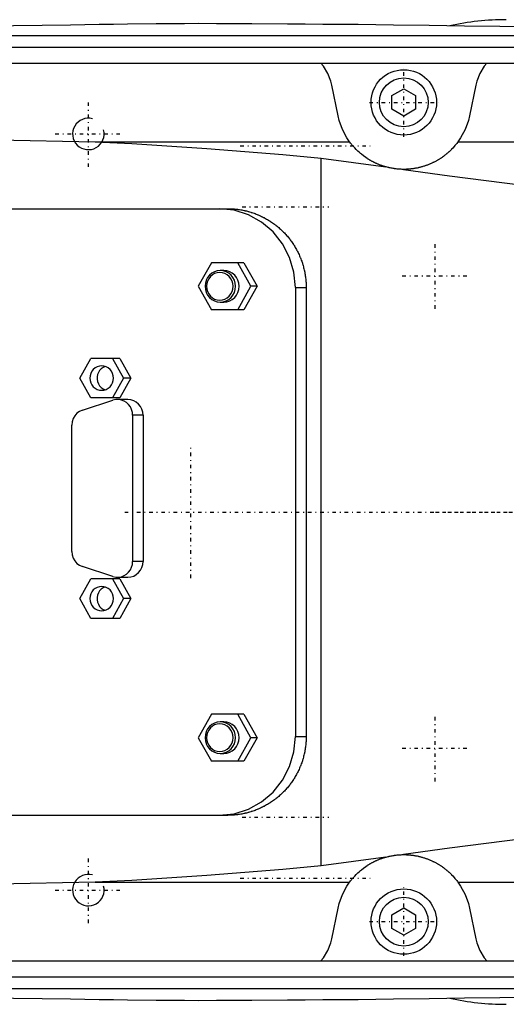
# Model space of a CAD drawing. Extents: x -602 to 168, y -90 to 90.
# Tile 3 of 5: x -389 to -327, y -62 to 63. Entities that reach past the tile are written whole.
import ezdxf

# ---------------------------------------------------------------- set-up
doc = ezdxf.new("R2010")
doc.units = 0
doc.linetypes.add('CENTER', pattern=[1.5, 0.45, -0.5, 0.05, -0.5])
for name, color, linetype in [('AM_0', 7, 'CONTINUOUS'), ('AM_10', 7, 'CONTINUOUS'), ('AM_7', 7, 'CENTER')]:
    doc.layers.add(name, color=color, linetype=linetype)

msp = doc.modelspace()

# ---------------------------------------------------------------- linework, layer by layer
at = {"layer": 'AM_0', "color": 7, "linetype": 'CONTINUOUS'}
for p, q in [((-431.04, 60.5), (-285.14, 60.5)), ((-462.76, 59), (-252.3, 59)), ((-494.4, 57), (-242.93, 57)), ((-348.33, 50.31), (-349.12, 54.2)), ((-330.88, 54.2), (-331.67, 50.31)), ((-341.5, 52.87), (-340, 53.73)), ((-341.5, 51.13), (-341.5, 52.87)), ((-340, 53.73), (-338.5, 52.87)), ((-338.5, 52.87), (-338.5, 51.13)), ((-340, 50.27), (-341.5, 51.13)), ((-338.5, 51.13), (-340, 50.27)), ((-498.5, 49.45), (-379.16, 47)), ((-379.16, 47), (-346.87, 47)), ((-333.13, 47), (-242.19, 47)), ((-350.5, 44.92), (-342.28, 43.81)), ((-350.5, -44.92), (-350.5, 44.92)), ((-450.34, 38.5), (-362.3, 38.5)), ((-364.41, 31.65), (-366.08, 28.65)), ((-360.29, 31.65), (-364.41, 31.65)), ((-359.39, 28.65), (-361.06, 31.65)), ((-360.29, 31.65), (-358.61, 28.65)), ((-362.82, 30.65), (-363.27, 30.65)), ((-366.08, 28.65), (-364.41, 25.65)), ((-361.06, 25.65), (-359.39, 28.65)), ((-358.61, 28.65), (-360.29, 25.65)), ((-358.61, 28.65), (-359.39, 28.65)), ((-353.75, 28.5), (-352.38, 28.5)), ((-353.75, 28.5), (-353.75, -28.5)), ((-352.38, 28.5), (-352.38, -28.5)), ((-363.27, 26.65), (-362.82, 26.65)), ((-360.29, 25.65), (-364.41, 25.65)), ((-381.11, 17), (-379.71, 19.5)), ((-376.02, 19.5), (-379.71, 19.5)), ((-376.93, 19.5), (-375.53, 17)), ((-376.02, 19.5), (-374.62, 17)), ((-379.71, 14.5), (-381.11, 17)), ((-375.53, 17), (-376.93, 14.5)), ((-374.62, 17), (-376.02, 14.5)), ((-374.62, 17), (-375.53, 17)), ((-380.76, 12.94), (-376.89, 14.19)), ((-376.02, 14.5), (-379.71, 14.5)), ((-375, 14.28), (-376.32, 14.28)), ((-374.39, 12.28), (-374.39, -6.28)), ((-373.07, 12.28), (-374.39, 12.28)), ((-373.07, 12.28), (-373.07, -6.28)), ((-382.11, -5.03), (-382.11, 11.03)), ((-376.89, -8.19), (-380.76, -6.94)), ((-373.07, -6.28), (-374.39, -6.28)), ((-381.11, -11), (-379.71, -8.5)), ((-376.02, -8.5), (-379.71, -8.5)), ((-376.93, -8.5), (-375.53, -11)), ((-376.32, -8.28), (-375, -8.28)), ((-376.02, -8.5), (-374.62, -11)), ((-379.71, -13.5), (-381.11, -11)), ((-375.53, -11), (-376.93, -13.5)), ((-374.62, -11), (-376.02, -13.5)), ((-374.62, -11), (-375.53, -11)), ((-376.02, -13.5), (-379.71, -13.5)), ((-364.41, -25.65), (-366.08, -28.65)), ((-360.29, -25.65), (-364.41, -25.65)), ((-359.39, -28.65), (-361.06, -25.65)), ((-360.29, -25.65), (-358.61, -28.65)), ((-362.82, -26.65), (-363.27, -26.65)), ((-366.08, -28.65), (-364.41, -31.65)), ((-361.06, -31.65), (-359.39, -28.65)), ((-358.61, -28.65), (-360.29, -31.65)), ((-358.61, -28.65), (-359.39, -28.65)), ((-353.75, -28.5), (-352.38, -28.5)), ((-363.27, -30.65), (-362.82, -30.65)), ((-360.29, -31.65), (-364.41, -31.65)), ((-450.34, -38.5), (-362.3, -38.5)), ((-342.28, -43.81), (-350.5, -44.92)), ((-379.16, -47), (-498.5, -49.45)), ((-379.16, -47), (-346.87, -47)), ((-333.13, -47), (-242.19, -47)), ((-349.12, -54.2), (-348.33, -50.31)), ((-341.5, -51.13), (-340, -50.27)), ((-341.5, -52.87), (-341.5, -51.13)), ((-340, -50.27), (-338.5, -51.13)), ((-338.5, -51.13), (-338.5, -52.87)), ((-331.67, -50.31), (-330.88, -54.2)), ((-340, -53.73), (-341.5, -52.87)), ((-338.5, -52.87), (-340, -53.73)), ((-494.4, -57), (-242.93, -57)), ((-462.76, -59), (-252.3, -59)), ((-431.04, -60.5), (-285.14, -60.5))]:
    msp.add_line(p, q, dxfattribs=at)
for points in [[(-353.75, 28.5), (-353.93, 30.45), (-354.48, 32.33), (-355.38, 34.06), (-356.58, 35.57), (-358.04, 36.81), (-359.71, 37.74), (-361.52, 38.31), (-363.41, 38.5)], [(-362.82, 26.65), (-362.44, 26.69), (-362.08, 26.8), (-361.75, 26.99), (-361.45, 27.24), (-361.21, 27.54), (-361.04, 27.88), (-360.93, 28.26), (-360.89, 28.65), (-360.93, 29.04), (-361.04, 29.42), (-361.21, 29.76), (-361.45, 30.06), (-361.75, 30.31), (-362.08, 30.5), (-362.44, 30.61), (-362.82, 30.65)], [(-377.87, 18.48), (-378.13, 18.36), (-378.37, 18.19), (-378.58, 17.98), (-378.74, 17.72), (-378.85, 17.45), (-378.9, 17.15), (-378.9, 16.85), (-378.85, 16.55), (-378.74, 16.28), (-378.58, 16.02), (-378.37, 15.81), (-378.13, 15.64), (-377.87, 15.52)], [(-374.39, 12.28), (-374.42, 12.65), (-374.52, 13.01), (-374.68, 13.35), (-374.9, 13.64), (-375.17, 13.89), (-375.48, 14.08), (-375.82, 14.21), (-376.18, 14.27), (-376.54, 14.27), (-376.89, 14.19)], [(-373.07, 12.28), (-373.1, 12.67), (-373.21, 13.04), (-373.39, 13.39), (-373.63, 13.69), (-373.93, 13.94), (-374.26, 14.13), (-374.62, 14.24), (-375, 14.28)], [(-380.76, 12.94), (-381.13, 12.77), (-381.46, 12.53), (-381.74, 12.21), (-381.94, 11.85), (-382.07, 11.45), (-382.11, 11.03)], [(-382.11, -5.03), (-382.07, -5.45), (-381.94, -5.85), (-381.74, -6.21), (-381.46, -6.53), (-381.13, -6.77), (-380.76, -6.94)], [(-376.89, -8.19), (-376.54, -8.27), (-376.18, -8.27), (-375.82, -8.21), (-375.48, -8.08), (-375.17, -7.89), (-374.9, -7.64), (-374.68, -7.35), (-374.52, -7.01), (-374.42, -6.65), (-374.39, -6.28)], [(-375, -8.28), (-374.62, -8.24), (-374.26, -8.13), (-373.93, -7.94), (-373.63, -7.69), (-373.39, -7.39), (-373.21, -7.04), (-373.1, -6.67), (-373.07, -6.28)], [(-377.87, -9.52), (-378.13, -9.64), (-378.37, -9.81), (-378.58, -10.02), (-378.74, -10.28), (-378.85, -10.55), (-378.9, -10.85), (-378.9, -11.15), (-378.85, -11.45), (-378.74, -11.72), (-378.58, -11.98), (-378.37, -12.19), (-378.13, -12.36), (-377.87, -12.48)], [(-362.82, -30.65), (-362.44, -30.61), (-362.08, -30.5), (-361.75, -30.31), (-361.45, -30.06), (-361.21, -29.76), (-361.04, -29.42), (-360.93, -29.04), (-360.89, -28.65), (-360.93, -28.26), (-361.04, -27.88), (-361.21, -27.54), (-361.45, -27.24), (-361.75, -26.99), (-362.08, -26.8), (-362.44, -26.69), (-362.82, -26.65)], [(-363.41, -38.5), (-361.52, -38.31), (-359.71, -37.74), (-358.04, -36.81), (-356.58, -35.57), (-355.38, -34.06), (-354.48, -32.33), (-353.93, -30.45), (-353.75, -28.5)]]:
    msp.add_lwpolyline(points, dxfattribs=at)
for points in [[(-363.27, 30.65), (-363.65, 30.61), (-364.01, 30.5), (-364.35, 30.31), (-364.64, 30.06), (-364.88, 29.76), (-365.06, 29.42), (-365.17, 29.04), (-365.21, 28.65), (-365.17, 28.26), (-365.06, 27.88), (-364.88, 27.54), (-364.64, 27.24), (-364.35, 26.99), (-364.01, 26.8), (-363.65, 26.69), (-363.27, 26.65), (-362.9, 26.69), (-362.53, 26.8), (-362.2, 26.99), (-361.91, 27.24), (-361.67, 27.54), (-361.49, 27.88), (-361.38, 28.26), (-361.34, 28.65), (-361.38, 29.04), (-361.49, 29.42), (-361.67, 29.76), (-361.91, 30.06), (-362.2, 30.31), (-362.53, 30.5), (-362.9, 30.61)], [(-363.34, 26.9), (-363.01, 26.93), (-362.69, 27.03), (-362.4, 27.19), (-362.14, 27.41), (-361.93, 27.68), (-361.78, 27.98), (-361.68, 28.31), (-361.65, 28.65), (-361.68, 28.99), (-361.78, 29.32), (-361.93, 29.62), (-362.14, 29.89), (-362.4, 30.11), (-362.69, 30.27), (-363.01, 30.37), (-363.34, 30.4), (-363.67, 30.37), (-363.99, 30.27), (-364.28, 30.11), (-364.53, 29.89), (-364.74, 29.62), (-364.9, 29.32), (-365, 28.99), (-365.03, 28.65), (-365, 28.31), (-364.9, 27.98), (-364.74, 27.68), (-364.53, 27.41), (-364.28, 27.19), (-363.99, 27.03), (-363.67, 26.93)], [(-378.32, 18.55), (-378.61, 18.52), (-378.89, 18.43), (-379.15, 18.29), (-379.38, 18.1), (-379.56, 17.86), (-379.7, 17.59), (-379.79, 17.3), (-379.82, 17), (-379.79, 16.7), (-379.7, 16.41), (-379.56, 16.14), (-379.38, 15.9), (-379.15, 15.71), (-378.89, 15.57), (-378.61, 15.48), (-378.32, 15.45), (-378.03, 15.48), (-377.75, 15.57), (-377.49, 15.71), (-377.26, 15.9), (-377.07, 16.14), (-376.94, 16.41), (-376.85, 16.7), (-376.82, 17), (-376.85, 17.3), (-376.94, 17.59), (-377.07, 17.86), (-377.26, 18.1), (-377.49, 18.29), (-377.75, 18.43), (-378.03, 18.52)], [(-378.32, -9.45), (-378.61, -9.48), (-378.89, -9.57), (-379.15, -9.71), (-379.38, -9.9), (-379.56, -10.14), (-379.7, -10.41), (-379.79, -10.7), (-379.82, -11), (-379.79, -11.3), (-379.7, -11.59), (-379.56, -11.86), (-379.38, -12.1), (-379.15, -12.29), (-378.89, -12.43), (-378.61, -12.52), (-378.32, -12.55), (-378.03, -12.52), (-377.75, -12.43), (-377.49, -12.29), (-377.26, -12.1), (-377.07, -11.86), (-376.94, -11.59), (-376.85, -11.3), (-376.82, -11), (-376.85, -10.7), (-376.94, -10.41), (-377.07, -10.14), (-377.26, -9.9), (-377.49, -9.71), (-377.75, -9.57), (-378.03, -9.48)], [(-363.27, -26.65), (-363.65, -26.69), (-364.01, -26.8), (-364.35, -26.99), (-364.64, -27.24), (-364.88, -27.54), (-365.06, -27.88), (-365.17, -28.26), (-365.21, -28.65), (-365.17, -29.04), (-365.06, -29.42), (-364.88, -29.76), (-364.64, -30.06), (-364.35, -30.31), (-364.01, -30.5), (-363.65, -30.61), (-363.27, -30.65), (-362.9, -30.61), (-362.53, -30.5), (-362.2, -30.31), (-361.91, -30.06), (-361.67, -29.76), (-361.49, -29.42), (-361.38, -29.04), (-361.34, -28.65), (-361.38, -28.26), (-361.49, -27.88), (-361.67, -27.54), (-361.91, -27.24), (-362.2, -26.99), (-362.53, -26.8), (-362.9, -26.69)], [(-363.34, -30.4), (-363.01, -30.37), (-362.69, -30.27), (-362.4, -30.11), (-362.14, -29.89), (-361.93, -29.62), (-361.78, -29.32), (-361.68, -28.99), (-361.65, -28.65), (-361.68, -28.31), (-361.78, -27.98), (-361.93, -27.68), (-362.14, -27.41), (-362.4, -27.19), (-362.69, -27.03), (-363.01, -26.93), (-363.34, -26.9), (-363.67, -26.93), (-363.99, -27.03), (-364.28, -27.19), (-364.53, -27.41), (-364.74, -27.68), (-364.9, -27.98), (-365, -28.31), (-365.03, -28.65), (-365, -28.99), (-364.9, -29.32), (-364.74, -29.62), (-364.53, -29.89), (-364.28, -30.11), (-363.99, -30.27), (-363.67, -30.37)]]:
    msp.add_lwpolyline(points, close=True, dxfattribs=at)
for points in [[(-366, 62, 0), (-367.81, 61.99, 0), (-371.42, 61.96, 0), (-375.04, 61.92, 0), (-376.84, 61.9, 0), (-378.65, 61.87, 0), (-382.26, 61.82, 0), (-385.88, 61.77, 0), (-389.49, 61.7, 0), (-393.11, 61.63, 0), (-396.72, 61.56, 0), (-398.53, 61.51, 0), (-400.33, 61.47, 0), (-403.95, 61.38, 0), (-407.56, 61.29, 0), (-411.17, 61.18, 0), (-414.79, 61.07, 0), (-418.4, 60.96, 0), (-420.21, 60.9, 0), (-422.01, 60.83, 0), (-425.62, 60.71, 0), (-429.24, 60.57, 0), (-431.04, 60.5, 0)], [(-285.14, 60.5, 0), (-287.39, 60.58, 0), (-291.88, 60.72, 0), (-296.37, 60.86, 0), (-298.61, 60.93, 0), (-300.86, 61, 0), (-305.35, 61.12, 0), (-309.84, 61.24, 0), (-314.33, 61.34, 0), (-318.83, 61.44, 0), (-323.32, 61.53, 0), (-325.56, 61.58, 0), (-327.81, 61.62, 0), (-332.3, 61.69, 0), (-336.8, 61.76, 0), (-341.29, 61.82, 0), (-345.78, 61.87, 0), (-350.27, 61.91, 0), (-352.52, 61.93, 0), (-354.77, 61.95, 0), (-359.26, 61.97, 0), (-363.75, 61.99, 0), (-366, 62, 0)], [(-349.12, 54.2, 0), (-349.25, 54.71, 0), (-349.64, 55.69, 0), (-350.19, 56.59, 0), (-350.53, 57, 0)], [(-329.47, 57, 0), (-329.81, 56.59, 0), (-330.36, 55.69, 0), (-330.75, 54.71, 0), (-330.88, 54.2, 0)], [(-346.87, 47, 0), (-347.21, 47.5, 0), (-347.78, 48.57, 0), (-348.19, 49.72, 0), (-348.33, 50.31, 0)], [(-331.67, 50.31, 0), (-331.81, 49.72, 0), (-332.22, 48.57, 0), (-332.79, 47.5, 0), (-333.13, 47, 0)], [(-379.16, 47, 0), (-374.48, 46.77, 0), (-364.99, 46.16, 0), (-355.36, 45.37, 0), (-350.5, 44.92, 0)], [(-342.28, 43.81, 0), (-342.32, 43.82, 0), (-342.4, 43.85, 0), (-342.48, 43.87, 0), (-342.52, 43.88, 0), (-342.56, 43.9, 0), (-342.64, 43.92, 0), (-342.72, 43.95, 0), (-342.79, 43.97, 0), (-342.87, 44, 0), (-342.94, 44.03, 0), (-342.98, 44.04, 0), (-343.02, 44.05, 0), (-343.09, 44.08, 0), (-343.16, 44.11, 0), (-343.24, 44.14, 0), (-343.31, 44.17, 0), (-343.37, 44.2, 0), (-343.41, 44.21, 0), (-343.44, 44.23, 0), (-343.51, 44.26, 0), (-343.58, 44.29, 0), (-343.61, 44.3, 0), (-343.64, 44.32, 0), (-343.71, 44.35, 0), (-343.77, 44.38, 0), (-343.8, 44.4, 0), (-343.83, 44.41, 0), (-343.89, 44.44, 0), (-343.96, 44.48, 0), (-344.02, 44.51, 0), (-344.08, 44.54, 0), (-344.14, 44.57, 0), (-344.17, 44.59, 0), (-344.19, 44.61, 0), (-344.25, 44.64, 0), (-344.31, 44.67, 0), (-344.37, 44.71, 0), (-344.42, 44.74, 0), (-344.48, 44.78, 0), (-344.51, 44.79, 0), (-344.53, 44.81, 0), (-344.59, 44.84, 0), (-344.64, 44.88, 0), (-344.82, 45, 0), (-345.11, 45.21, 0), (-345.38, 45.42, 0), (-345.51, 45.53, 0), (-345.63, 45.63, 0), (-345.85, 45.83, 0), (-346.05, 46.03, 0), (-346.23, 46.22, 0), (-346.39, 46.39, 0), (-346.53, 46.55, 0), (-346.59, 46.63, 0), (-346.65, 46.7, 0), (-346.75, 46.83, 0), (-346.84, 46.95, 0), (-346.87, 47, 0)], [(-333.13, 47, 0), (-333.17, 46.93, 0), (-333.29, 46.78, 0), (-333.43, 46.61, 0), (-333.51, 46.51, 0), (-333.6, 46.41, 0), (-333.8, 46.19, 0), (-333.93, 46.05, 0), (-333.97, 46.01, 0), (-334.01, 45.97, 0), (-334.03, 45.95, 0), (-334.05, 45.93, 0), (-334.09, 45.89, 0), (-334.13, 45.85, 0), (-334.18, 45.81, 0), (-334.22, 45.76, 0), (-334.27, 45.72, 0), (-334.29, 45.7, 0), (-334.32, 45.68, 0), (-334.37, 45.64, 0), (-334.42, 45.59, 0), (-334.47, 45.55, 0), (-334.52, 45.5, 0), (-334.57, 45.46, 0), (-334.6, 45.44, 0), (-334.62, 45.42, 0), (-334.68, 45.37, 0), (-334.73, 45.33, 0), (-334.79, 45.28, 0), (-334.85, 45.24, 0), (-334.91, 45.2, 0), (-334.93, 45.17, 0), (-334.96, 45.15, 0), (-335.03, 45.11, 0), (-335.09, 45.06, 0), (-335.12, 45.04, 0), (-335.15, 45.02, 0), (-335.21, 44.98, 0), (-335.28, 44.93, 0), (-335.31, 44.91, 0), (-335.34, 44.89, 0), (-335.41, 44.84, 0), (-335.48, 44.8, 0), (-335.55, 44.76, 0), (-335.62, 44.72, 0), (-335.69, 44.67, 0), (-335.73, 44.65, 0), (-335.76, 44.63, 0), (-335.84, 44.59, 0), (-335.91, 44.55, 0), (-335.99, 44.51, 0), (-336.06, 44.47, 0), (-336.14, 44.43, 0), (-336.18, 44.41, 0), (-336.22, 44.39, 0), (-336.3, 44.35, 0), (-336.38, 44.31, 0), (-336.46, 44.27, 0), (-336.54, 44.23, 0), (-336.63, 44.2, 0), (-336.67, 44.18, 0), (-336.72, 44.16, 0), (-336.81, 44.12, 0), (-336.9, 44.09, 0), (-336.99, 44.05, 0), (-337.08, 44.02, 0), (-337.18, 43.98, 0), (-337.22, 43.97, 0), (-337.27, 43.95, 0), (-337.37, 43.92, 0), (-337.47, 43.89, 0), (-337.57, 43.86, 0), (-337.67, 43.83, 0), (-337.77, 43.8, 0), (-337.82, 43.78, 0), (-337.87, 43.77, 0), (-337.97, 43.75, 0), (-338.08, 43.72, 0), (-338.13, 43.71, 0), (-338.18, 43.7, 0), (-338.29, 43.67, 0), (-338.39, 43.65, 0), (-338.45, 43.64, 0), (-338.5, 43.63, 0), (-338.6, 43.62, 0), (-338.71, 43.6, 0), (-338.82, 43.58, 0), (-338.93, 43.57, 0), (-339.03, 43.56, 0), (-339.09, 43.55, 0), (-339.14, 43.54, 0), (-339.25, 43.53, 0), (-339.35, 43.52, 0), (-339.46, 43.52, 0), (-339.57, 43.51, 0), (-339.67, 43.51, 0), (-339.72, 43.5, 0), (-339.78, 43.5, 0), (-339.88, 43.5, 0), (-339.98, 43.5, 0), (-340.04, 43.5, 0)], [(-340.04, 43.5, 0), (-340.1, 43.5, 0), (-340.22, 43.5, 0), (-340.34, 43.51, 0), (-340.41, 43.51, 0), (-340.47, 43.51, 0), (-340.59, 43.52, 0), (-340.72, 43.53, 0), (-340.84, 43.54, 0), (-340.97, 43.56, 0), (-341.09, 43.57, 0), (-341.16, 43.58, 0), (-341.22, 43.59, 0), (-341.34, 43.61, 0), (-341.47, 43.63, 0), (-341.6, 43.65, 0), (-341.72, 43.68, 0), (-341.85, 43.7, 0), (-341.91, 43.72, 0), (-341.97, 43.73, 0), (-342.1, 43.76, 0), (-342.22, 43.8, 0), (-342.28, 43.81, 0)], [(-340.04, 43.5, 0), (-334.21, 42.69, 0), (-322.58, 41.18, 0), (-315.86, 40.49, 0), (-313.96, 40.33, 0), (-312.06, 40.19, 0), (-311.12, 40.12, 0), (-310.18, 40.07, 0), (-308.3, 39.97, 0), (-306.43, 39.89, 0), (-305.5, 39.86, 0)], [(-362.3, 38.5, 0), (-362.23, 38.5, 0), (-362.09, 38.5, 0), (-361.95, 38.49, 0), (-361.88, 38.49, 0), (-361.81, 38.49, 0), (-361.67, 38.48, 0), (-361.53, 38.47, 0), (-361.39, 38.46, 0), (-361.25, 38.44, 0), (-361.11, 38.43, 0), (-361.04, 38.42, 0), (-360.96, 38.41, 0), (-360.82, 38.39, 0), (-360.68, 38.37, 0), (-360.54, 38.34, 0), (-360.4, 38.31, 0), (-360.26, 38.28, 0), (-360.18, 38.27, 0), (-360.11, 38.25, 0), (-359.97, 38.22, 0), (-359.83, 38.18, 0), (-359.76, 38.17, 0), (-359.69, 38.15, 0), (-359.55, 38.11, 0), (-359.41, 38.07, 0), (-359.34, 38.04, 0), (-359.27, 38.02, 0), (-359.13, 37.97, 0), (-358.99, 37.93, 0), (-358.86, 37.88, 0), (-358.72, 37.82, 0), (-358.58, 37.77, 0), (-358.51, 37.74, 0), (-358.45, 37.71, 0), (-358.31, 37.65, 0), (-358.18, 37.59, 0), (-358.04, 37.53, 0), (-357.91, 37.47, 0), (-357.78, 37.4, 0), (-357.72, 37.37, 0), (-357.65, 37.33, 0), (-357.52, 37.26, 0), (-357.4, 37.19, 0), (-357.27, 37.12, 0), (-357.14, 37.04, 0), (-357.02, 36.96, 0), (-356.96, 36.92, 0), (-356.9, 36.88, 0), (-356.78, 36.8, 0), (-356.66, 36.72, 0), (-356.54, 36.64, 0), (-356.42, 36.55, 0), (-356.31, 36.47, 0), (-356.25, 36.42, 0), (-356.19, 36.38, 0), (-356.08, 36.29, 0), (-355.97, 36.2, 0), (-355.86, 36.1, 0), (-355.76, 36.01, 0), (-355.65, 35.92, 0), (-355.6, 35.87, 0), (-355.55, 35.82, 0), (-355.45, 35.72, 0), (-355.35, 35.63, 0), (-355.3, 35.58, 0), (-355.25, 35.53, 0), (-355.15, 35.43, 0), (-355.05, 35.33, 0), (-355.01, 35.27, 0), (-354.96, 35.22, 0), (-354.87, 35.12, 0), (-354.77, 35.01, 0), (-354.68, 34.9, 0), (-354.59, 34.79, 0), (-354.5, 34.67, 0), (-354.46, 34.62, 0), (-354.41, 34.56, 0), (-354.33, 34.44, 0), (-354.24, 34.33, 0), (-354.16, 34.21, 0), (-354.08, 34.09, 0), (-354, 33.97, 0), (-353.96, 33.9, 0), (-353.92, 33.84, 0), (-353.84, 33.72, 0), (-353.76, 33.59, 0), (-353.69, 33.46, 0), (-353.62, 33.33, 0), (-353.55, 33.2, 0), (-353.51, 33.14, 0), (-353.48, 33.07, 0), (-353.41, 32.94, 0), (-353.35, 32.81, 0), (-353.29, 32.67, 0), (-353.23, 32.54, 0), (-353.17, 32.4, 0), (-353.14, 32.33, 0), (-353.11, 32.27, 0), (-353.06, 32.13, 0), (-353, 31.99, 0), (-352.95, 31.85, 0), (-352.91, 31.71, 0), (-352.86, 31.57, 0), (-352.84, 31.5, 0), (-352.82, 31.43, 0), (-352.77, 31.29, 0), (-352.73, 31.14, 0), (-352.71, 31.07, 0), (-352.7, 31, 0), (-352.66, 30.86, 0), (-352.63, 30.71, 0), (-352.61, 30.64, 0), (-352.6, 30.57, 0), (-352.57, 30.43, 0), (-352.54, 30.28, 0), (-352.51, 30.14, 0), (-352.49, 30, 0), (-352.47, 29.85, 0), (-352.46, 29.78, 0), (-352.45, 29.71, 0), (-352.44, 29.56, 0), (-352.42, 29.42, 0), (-352.41, 29.28, 0), (-352.4, 29.14, 0), (-352.39, 28.99, 0), (-352.39, 28.92, 0), (-352.39, 28.85, 0), (-352.38, 28.71, 0), (-352.38, 28.57, 0), (-352.38, 28.5, 0)], [(-352.38, -28.5, 0), (-352.38, -28.57, 0), (-352.38, -28.71, 0), (-352.39, -28.85, 0), (-352.39, -28.92, 0), (-352.39, -28.99, 0), (-352.4, -29.14, 0), (-352.41, -29.28, 0), (-352.42, -29.42, 0), (-352.44, -29.56, 0), (-352.45, -29.71, 0), (-352.46, -29.78, 0), (-352.47, -29.85, 0), (-352.49, -30, 0), (-352.51, -30.14, 0), (-352.54, -30.28, 0), (-352.57, -30.43, 0), (-352.6, -30.57, 0), (-352.61, -30.64, 0), (-352.63, -30.71, 0), (-352.66, -30.86, 0), (-352.7, -31, 0), (-352.71, -31.07, 0), (-352.73, -31.14, 0), (-352.77, -31.29, 0), (-352.82, -31.43, 0), (-352.84, -31.5, 0), (-352.86, -31.57, 0), (-352.91, -31.71, 0), (-352.95, -31.85, 0), (-353, -31.99, 0), (-353.06, -32.13, 0), (-353.11, -32.27, 0), (-353.14, -32.33, 0), (-353.17, -32.4, 0), (-353.23, -32.54, 0), (-353.29, -32.67, 0), (-353.35, -32.81, 0), (-353.41, -32.94, 0), (-353.48, -33.07, 0), (-353.51, -33.14, 0), (-353.55, -33.2, 0), (-353.62, -33.33, 0), (-353.69, -33.46, 0), (-353.76, -33.59, 0), (-353.84, -33.72, 0), (-353.92, -33.84, 0), (-353.96, -33.9, 0), (-354, -33.97, 0), (-354.08, -34.09, 0), (-354.16, -34.21, 0), (-354.24, -34.33, 0), (-354.33, -34.44, 0), (-354.41, -34.56, 0), (-354.46, -34.62, 0), (-354.5, -34.67, 0), (-354.59, -34.79, 0), (-354.68, -34.9, 0), (-354.77, -35.01, 0), (-354.87, -35.12, 0), (-354.96, -35.22, 0), (-355.01, -35.27, 0), (-355.05, -35.33, 0), (-355.15, -35.43, 0), (-355.25, -35.53, 0), (-355.3, -35.58, 0), (-355.35, -35.63, 0), (-355.45, -35.72, 0), (-355.55, -35.82, 0), (-355.6, -35.87, 0), (-355.65, -35.92, 0), (-355.76, -36.01, 0), (-355.86, -36.1, 0), (-355.97, -36.2, 0), (-356.08, -36.29, 0), (-356.19, -36.38, 0), (-356.25, -36.42, 0), (-356.31, -36.47, 0), (-356.42, -36.55, 0), (-356.54, -36.64, 0), (-356.66, -36.72, 0), (-356.78, -36.8, 0), (-356.9, -36.88, 0), (-356.96, -36.92, 0), (-357.02, -36.96, 0), (-357.14, -37.04, 0), (-357.27, -37.12, 0), (-357.4, -37.19, 0), (-357.52, -37.26, 0), (-357.65, -37.33, 0), (-357.72, -37.37, 0), (-357.78, -37.4, 0), (-357.91, -37.47, 0), (-358.04, -37.53, 0), (-358.18, -37.59, 0), (-358.31, -37.65, 0), (-358.45, -37.71, 0), (-358.51, -37.74, 0), (-358.58, -37.77, 0), (-358.72, -37.82, 0), (-358.86, -37.88, 0), (-358.99, -37.93, 0), (-359.13, -37.97, 0), (-359.27, -38.02, 0), (-359.34, -38.04, 0), (-359.41, -38.07, 0), (-359.55, -38.11, 0), (-359.69, -38.15, 0), (-359.76, -38.17, 0), (-359.83, -38.18, 0), (-359.97, -38.22, 0), (-360.11, -38.25, 0), (-360.18, -38.27, 0), (-360.26, -38.28, 0), (-360.4, -38.31, 0), (-360.54, -38.34, 0), (-360.68, -38.37, 0), (-360.82, -38.39, 0), (-360.96, -38.41, 0), (-361.04, -38.42, 0), (-361.11, -38.43, 0), (-361.25, -38.44, 0), (-361.39, -38.46, 0), (-361.53, -38.47, 0), (-361.67, -38.48, 0), (-361.81, -38.49, 0), (-361.88, -38.49, 0), (-361.95, -38.49, 0), (-362.09, -38.5, 0), (-362.23, -38.5, 0), (-362.3, -38.5, 0)], [(-305.5, -39.86, 0), (-306.43, -39.89, 0), (-308.3, -39.97, 0), (-310.18, -40.07, 0), (-311.12, -40.12, 0), (-312.06, -40.19, 0), (-313.96, -40.33, 0), (-315.86, -40.49, 0), (-322.58, -41.18, 0), (-334.21, -42.69, 0), (-340.04, -43.5, 0)], [(-342.28, -43.81, 0), (-342.22, -43.8, 0), (-342.1, -43.76, 0), (-341.97, -43.73, 0), (-341.91, -43.72, 0), (-341.85, -43.7, 0), (-341.72, -43.68, 0), (-341.6, -43.65, 0), (-341.47, -43.63, 0), (-341.34, -43.61, 0), (-341.22, -43.59, 0), (-341.16, -43.58, 0), (-341.09, -43.57, 0), (-340.97, -43.56, 0), (-340.84, -43.54, 0), (-340.72, -43.53, 0), (-340.59, -43.52, 0), (-340.47, -43.51, 0), (-340.41, -43.51, 0), (-340.34, -43.51, 0), (-340.22, -43.5, 0), (-340.1, -43.5, 0), (-340.04, -43.5, 0)], [(-340.04, -43.5, 0), (-339.98, -43.5, 0), (-339.88, -43.5, 0), (-339.78, -43.5, 0), (-339.72, -43.5, 0), (-339.67, -43.51, 0), (-339.57, -43.51, 0), (-339.46, -43.52, 0), (-339.35, -43.52, 0), (-339.25, -43.53, 0), (-339.14, -43.54, 0), (-339.09, -43.55, 0), (-339.03, -43.56, 0), (-338.93, -43.57, 0), (-338.82, -43.58, 0), (-338.71, -43.6, 0), (-338.6, -43.62, 0), (-338.5, -43.63, 0), (-338.45, -43.64, 0), (-338.39, -43.65, 0), (-338.29, -43.67, 0), (-338.18, -43.7, 0), (-338.13, -43.71, 0), (-338.08, -43.72, 0), (-337.97, -43.75, 0), (-337.87, -43.77, 0), (-337.82, -43.78, 0), (-337.77, -43.8, 0), (-337.67, -43.83, 0), (-337.57, -43.86, 0), (-337.47, -43.89, 0), (-337.37, -43.92, 0), (-337.27, -43.95, 0), (-337.22, -43.97, 0), (-337.18, -43.98, 0), (-337.08, -44.02, 0), (-336.99, -44.05, 0), (-336.9, -44.09, 0), (-336.81, -44.12, 0), (-336.72, -44.16, 0), (-336.67, -44.18, 0), (-336.63, -44.2, 0), (-336.54, -44.23, 0), (-336.46, -44.27, 0), (-336.38, -44.31, 0), (-336.3, -44.35, 0), (-336.22, -44.39, 0), (-336.18, -44.41, 0), (-336.14, -44.43, 0), (-336.06, -44.47, 0), (-335.99, -44.51, 0), (-335.91, -44.55, 0), (-335.84, -44.59, 0), (-335.76, -44.63, 0), (-335.73, -44.65, 0), (-335.69, -44.67, 0), (-335.62, -44.72, 0), (-335.55, -44.76, 0), (-335.48, -44.8, 0), (-335.41, -44.84, 0), (-335.34, -44.89, 0), (-335.31, -44.91, 0), (-335.28, -44.93, 0), (-335.21, -44.98, 0), (-335.15, -45.02, 0), (-335.12, -45.04, 0), (-335.09, -45.06, 0), (-335.03, -45.11, 0), (-334.96, -45.15, 0), (-334.93, -45.17, 0), (-334.91, -45.2, 0), (-334.85, -45.24, 0), (-334.79, -45.28, 0), (-334.73, -45.33, 0), (-334.68, -45.37, 0), (-334.62, -45.42, 0), (-334.6, -45.44, 0), (-334.57, -45.46, 0), (-334.52, -45.5, 0), (-334.47, -45.55, 0), (-334.42, -45.59, 0), (-334.37, -45.64, 0), (-334.32, -45.68, 0), (-334.29, -45.7, 0), (-334.27, -45.72, 0), (-334.22, -45.76, 0), (-334.18, -45.81, 0), (-334.13, -45.85, 0), (-334.09, -45.89, 0), (-334.05, -45.93, 0), (-334.03, -45.95, 0), (-334.01, -45.97, 0), (-333.97, -46.01, 0), (-333.93, -46.05, 0), (-333.8, -46.19, 0), (-333.6, -46.41, 0), (-333.51, -46.51, 0), (-333.43, -46.61, 0), (-333.29, -46.78, 0), (-333.17, -46.93, 0), (-333.13, -47, 0)], [(-350.5, -44.92, 0), (-355.36, -45.37, 0), (-364.99, -46.16, 0), (-374.48, -46.77, 0), (-379.16, -47, 0)], [(-346.87, -47, 0), (-346.84, -46.95, 0), (-346.75, -46.83, 0), (-346.65, -46.7, 0), (-346.59, -46.63, 0), (-346.53, -46.55, 0), (-346.39, -46.39, 0), (-346.23, -46.22, 0), (-346.05, -46.03, 0), (-345.85, -45.83, 0), (-345.63, -45.63, 0), (-345.51, -45.53, 0), (-345.38, -45.42, 0), (-345.11, -45.21, 0), (-344.82, -45, 0), (-344.64, -44.88, 0), (-344.59, -44.84, 0), (-344.53, -44.81, 0), (-344.51, -44.79, 0), (-344.48, -44.78, 0), (-344.42, -44.74, 0), (-344.37, -44.71, 0), (-344.31, -44.67, 0), (-344.25, -44.64, 0), (-344.19, -44.61, 0), (-344.17, -44.59, 0), (-344.14, -44.57, 0), (-344.08, -44.54, 0), (-344.02, -44.51, 0), (-343.96, -44.48, 0), (-343.89, -44.44, 0), (-343.83, -44.41, 0), (-343.8, -44.4, 0), (-343.77, -44.38, 0), (-343.71, -44.35, 0), (-343.64, -44.32, 0), (-343.61, -44.3, 0), (-343.58, -44.29, 0), (-343.51, -44.26, 0), (-343.44, -44.23, 0), (-343.41, -44.21, 0), (-343.37, -44.2, 0), (-343.31, -44.17, 0), (-343.24, -44.14, 0), (-343.16, -44.11, 0), (-343.09, -44.08, 0), (-343.02, -44.05, 0), (-342.98, -44.04, 0), (-342.94, -44.03, 0), (-342.87, -44, 0), (-342.79, -43.97, 0), (-342.72, -43.95, 0), (-342.64, -43.92, 0), (-342.56, -43.9, 0), (-342.52, -43.88, 0), (-342.48, -43.87, 0), (-342.4, -43.85, 0), (-342.32, -43.82, 0), (-342.28, -43.81, 0)], [(-348.33, -50.31, 0), (-348.19, -49.72, 0), (-347.78, -48.57, 0), (-347.21, -47.5, 0), (-346.87, -47, 0)], [(-333.13, -47, 0), (-332.79, -47.5, 0), (-332.22, -48.57, 0), (-331.81, -49.72, 0), (-331.67, -50.31, 0)], [(-350.53, -57, 0), (-350.19, -56.59, 0), (-349.64, -55.69, 0), (-349.25, -54.71, 0), (-349.12, -54.2, 0)], [(-330.88, -54.2, 0), (-330.75, -54.71, 0), (-330.36, -55.69, 0), (-329.81, -56.59, 0), (-329.47, -57, 0)], [(-431.04, -60.5, 0), (-429.24, -60.57, 0), (-425.62, -60.71, 0), (-422.01, -60.83, 0), (-420.21, -60.9, 0), (-418.4, -60.96, 0), (-414.79, -61.07, 0), (-411.17, -61.18, 0), (-407.56, -61.29, 0), (-403.95, -61.38, 0), (-400.33, -61.47, 0), (-398.53, -61.51, 0), (-396.72, -61.56, 0), (-393.11, -61.63, 0), (-389.49, -61.7, 0), (-385.88, -61.77, 0), (-382.26, -61.82, 0), (-378.65, -61.87, 0), (-376.84, -61.9, 0), (-375.04, -61.92, 0), (-371.42, -61.96, 0), (-367.81, -61.99, 0), (-366, -62, 0)], [(-366, -62, 0), (-363.75, -61.99, 0), (-359.26, -61.97, 0), (-354.77, -61.95, 0), (-352.52, -61.93, 0), (-350.27, -61.91, 0), (-345.78, -61.87, 0), (-341.29, -61.82, 0), (-336.8, -61.76, 0), (-332.3, -61.69, 0), (-327.81, -61.62, 0), (-325.56, -61.58, 0), (-323.32, -61.53, 0), (-318.83, -61.44, 0), (-314.33, -61.34, 0), (-309.84, -61.24, 0), (-305.35, -61.12, 0), (-300.86, -61, 0), (-298.61, -60.93, 0), (-296.37, -60.86, 0), (-291.88, -60.72, 0), (-287.39, -60.58, 0), (-285.14, -60.5, 0)]]:
    msp.add_polyline3d(points, dxfattribs=at)
for centre, radius in [((-340, 52), 4.15), ((-340, 52), 3.1), ((-340, -52), 4.15), ((-340, -52), 3.1)]:
    msp.add_circle(centre, radius, dxfattribs=at)
for centre, start, end in [((-327, 29), 90, 102.3727), ((-327, -29), 257.6273, 270)]:
    msp.add_arc(centre, 33.5, start, end, dxfattribs=at)
at = {"layer": 'AM_10', "color": 7, "linetype": 'CONTINUOUS'}
for centre in [(-380, 48), (-380, -48)]:
    msp.add_arc(centre, 2, 75, 15, dxfattribs=at)
at = {"layer": 'AM_7', "color": 4, "linetype": 'CENTER'}
for p, q in [((-340, 47.64), (-340, 56.36)), ((-380, 43.8), (-380, 52.2)), ((-344.36, 52), (-335.64, 52)), ((-384.2, 48), (-375.8, 48)), ((-360.75, 46.5), (-344.25, 46.5)), ((-360.5, 38.75), (-349.5, 38.75)), ((-336, 25.8), (-336, 34.2)), ((-340.2, 30), (-331.8, 30)), ((-367, -8.4), (-367, 8.4)), ((-375.4, 0), (-241.2, 0)), ((-335.96, 0), (-264.04, 0)), ((-336, -34.2), (-336, -25.8)), ((-340.2, -30), (-331.8, -30)), ((-360.5, -38.75), (-349.5, -38.75)), ((-380, -52.2), (-380, -43.8)), ((-360.75, -46.5), (-344.25, -46.5)), ((-384.2, -48), (-375.8, -48)), ((-340, -56.36), (-340, -47.64)), ((-344.36, -52), (-335.64, -52))]:
    msp.add_line(p, q, dxfattribs=at)

doc.saveas('drawing.dxf')
